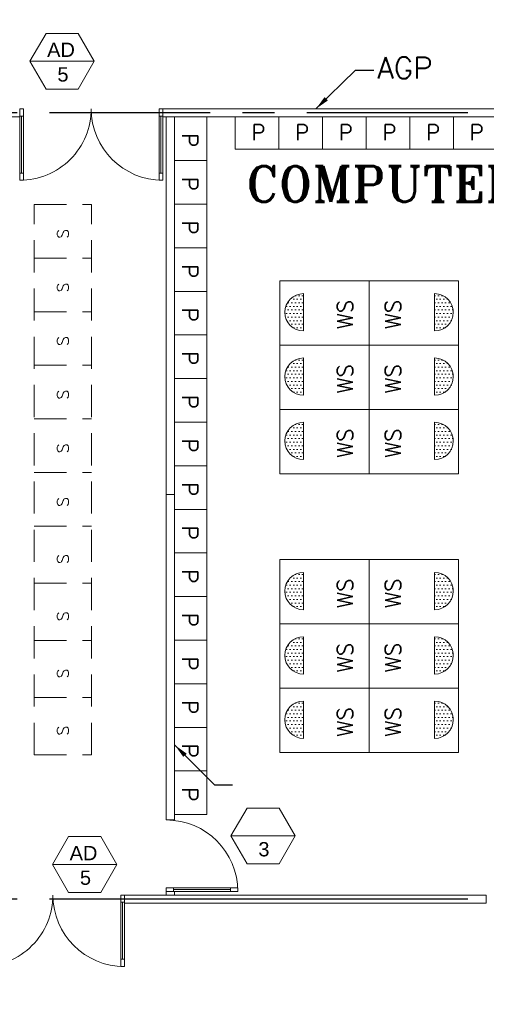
# Model space of a CAD drawing. Header units: inches. Extents: x 0 to 1564127, y -23460 to 23144100.
# Tile 122 of 215: x 540249 to 546774, y 136254 to 150029. Entities that reach past the tile are written whole.
import ezdxf
from ezdxf.enums import TextEntityAlignment as Align

# ---------------------------------------------------------------- set-up
doc = ezdxf.new("R2010")
doc.units = ezdxf.units.IN
doc.header["$LTSCALE"] = 1800
doc.header["$MEASUREMENT"] = 0
doc.linetypes.add('CENTER', pattern=[2, 1.25, -0.25, 0.25, -0.25])
doc.linetypes.add('HIDDEN', pattern=[0.375, 0.25, -0.125])
doc.layers.get('0').update_dxf_attribs({"color": 253, "lineweight": 9})
for name, color, linetype, lineweight in [('2CON', 1, 'Continuous', 13), ('A-DOOR', 31, 'Continuous', 9), ('A-DOOR-GLAZ', 31, 'Continuous', 18), ('A-WIN TAG', 3, 'Continuous', 13), ('LAYOUT', 8, 'Continuous', 9), ('LEADER', 4, 'Continuous', 15), ('LVSOWS', 8, 'Continuous', 9), ('PARTITION WALL', 4, 'Continuous', 9), ('PNL', 8, 'HIDDEN', 9), ('PNLTXT', 8, 'Continuous', 9), ('WALL HATCH', 251, 'Continuous', 13)]:
    doc.layers.add(name, color=color, linetype=linetype, lineweight=lineweight)
for name, color, linetype in [('GRID', 251, 'CENTER'), ('PH Plan', 7, 'Continuous'), ('PNLT', 8, 'Continuous'), ('TEXT', 3, 'Continuous')]:
    doc.layers.add(name, color=color, linetype=linetype)
doc.styles.add('ROAMNS', font='ROMANS.shx')
doc.styles.add('ROMANS', font='romans.shx')
doc.styles.add('ROMANT', font='romant')
doc.styles.get("Standard").update_dxf_attribs({"font": 'arial.ttf'})
doc.dimstyles.new('DIM INT 1', dxfattribs={"dimtxt": 300, "dimasz": 200, "dimexe": 100, "dimexo": 100, "dimgap": 100, "dimtad": 1, "dimdec": 0, "dimzin": 13, "dimdsep": 46, "dimlunit": 5, "dimtxsty": 'ROAMNS', "dimblk1": 'CLOSEDBLANK', "dimcen": 0.09, "dimclrd": 9, "dimclre": 9, "dimclrt": 4, "dimadec": 0, "dimazin": 0, "dimtfac": 1, "dimtdec": 0, "dimtix": 1, "dimtmove": 2, "dimatfit": 3, "dimfxl": 1, "dimtolj": 1, "dimtzin": 13, "dimarcsym": 0})
pattern_1 = [(360, (-74069.71, -88082.11), (25, 50), [0, -50])]
pattern_2 = [(360, (-74069.71, -87182.11), (25, 50), [0, -50])]
pattern_3 = [(360, (-74069.71, -86282.11), (25, 50), [0, -50])]
pattern_4 = [(360, (-74069.71, -91982.11), (25, 50), [0, -50])]
pattern_5 = [(360, (-74069.71, -91082.11), (25, 50), [0, -50])]
pattern_6 = [(360, (-74069.71, -90182.11), (25, 50), [0, -50])]

# ---------------------------------------------------------------- blocks, each defined once
blk = doc.blocks.new('SC-01& LIFT')
at = {"layer": 'WALL HATCH'}
h = blk.add_hatch(dxfattribs=at)
h.set_pattern_fill('ANSI32', color=256, scale=750, style=0)
h.set_pattern_definition([(45, (-441713.83, -169222.05), (-198.87378, 198.87378), []), (45, (-441581.25, -169222.05), (-198.87378, 198.87378), [])])
edge = h.paths.add_edge_path()
edge.add_arc((3172, -33583100), 33587860, 89.9999019, 90.0002943, ccw=False)
edge.add_line((3230, 4760), (3230, 8855))
edge.add_line((3230, 8855), (3000, 8855))
edge.add_line((3000, 8855), (3000, 4760))
blk = doc.blocks.new('CCR 412')
at = {"layer": 'LVSOWS'}
h = blk.add_hatch(dxfattribs=at)
h.set_pattern_fill('DOTS', color=256, scale=800, angle=360, style=0)
h.set_pattern_definition(pattern_3)
h.paths.add_polyline_path([(16504, 8471, 1), (16504, 7949)])
h = blk.add_hatch(dxfattribs=at)
h.set_pattern_fill('DOTS', color=256, scale=800, angle=360, style=0)
h.set_pattern_definition(pattern_3)
h.paths.add_polyline_path([(18338, 8471, -1), (18338, 7949)])
h = blk.add_hatch(dxfattribs=at)
h.set_pattern_fill('DOTS', color=256, scale=800, angle=360, style=0)
h.set_pattern_definition(pattern_2)
h.paths.add_polyline_path([(16504, 7571, 1), (16504, 7049)])
h = blk.add_hatch(dxfattribs=at)
h.set_pattern_fill('DOTS', color=256, scale=800, angle=360, style=0)
h.set_pattern_definition(pattern_2)
h.paths.add_polyline_path([(18338, 7571, -1), (18338, 7049)])
h = blk.add_hatch(dxfattribs=at)
h.set_pattern_fill('DOTS', color=256, scale=800, angle=360, style=0)
h.set_pattern_definition(pattern_1)
h.paths.add_polyline_path([(16504, 6671, 1), (16504, 6149)])
h = blk.add_hatch(dxfattribs=at)
h.set_pattern_fill('DOTS', color=256, scale=800, angle=360, style=0)
h.set_pattern_definition(pattern_1)
h.paths.add_polyline_path([(18338, 6671, -1), (18338, 6149)])
h = blk.add_hatch(dxfattribs=at)
h.set_pattern_fill('DOTS', color=256, scale=800, angle=360, style=0)
h.set_pattern_definition(pattern_6)
h.paths.add_polyline_path([(16504, 4571, 1), (16504, 4049)])
h = blk.add_hatch(dxfattribs=at)
h.set_pattern_fill('DOTS', color=256, scale=800, angle=360, style=0)
h.set_pattern_definition(pattern_6)
h.paths.add_polyline_path([(18338, 4571, -1), (18338, 4049)])
h = blk.add_hatch(dxfattribs=at)
h.set_pattern_fill('DOTS', color=256, scale=800, angle=360, style=0)
h.set_pattern_definition(pattern_5)
h.paths.add_polyline_path([(16504, 3671, 1), (16504, 3149)])
h = blk.add_hatch(dxfattribs=at)
h.set_pattern_fill('DOTS', color=256, scale=800, angle=360, style=0)
h.set_pattern_definition(pattern_5)
h.paths.add_polyline_path([(18338, 3671, -1), (18338, 3149)])
h = blk.add_hatch(dxfattribs=at)
h.set_pattern_fill('DOTS', color=256, scale=800, angle=360, style=0)
h.set_pattern_definition(pattern_4)
h.paths.add_polyline_path([(16504, 2771, 1), (16504, 2249)])
h = blk.add_hatch(dxfattribs=at)
h.set_pattern_fill('DOTS', color=256, scale=800, angle=360, style=0)
h.set_pattern_definition(pattern_4)
h.paths.add_polyline_path([(18338, 2771, -1), (18338, 2249)])
at = {"layer": 'LAYOUT'}
for p, q in [((14701, 10943), (15151, 10943)), ((14701, 10943), (14701, 10333)), ((15151, 10943), (15151, 10333)), ((15550, 10943), (16160, 10943)), ((15550, 10943), (15550, 10493)), ((16160, 10943), (16160, 10493)), ((16160, 10943), (16770, 10943)), ((16160, 10943), (16160, 10493)), ((16160, 10943), (16160, 10543)), ((16160, 10943), (16160, 10493)), ((16160, 10943), (16160, 10493)), ((16160, 10943), (16160, 10493)), ((16160, 10943), (16160, 10493)), ((16770, 10943), (16770, 10493)), ((16770, 10943), (17380, 10943)), ((16770, 10943), (16770, 10543)), ((16770, 10943), (16770, 10493)), ((16770, 10943), (16770, 10493)), ((16770, 10943), (16770, 10493)), ((16770, 10943), (16770, 10493)), ((16770, 10943), (16770, 10493)), ((17380, 10943), (17380, 10493)), ((17380, 10943), (17990, 10943)), ((17380, 10943), (17380, 10493)), ((17380, 10943), (17380, 10543)), ((17380, 10943), (17380, 10493)), ((17380, 10943), (17380, 10493)), ((17380, 10943), (17380, 10493)), ((17380, 10943), (17380, 10493)), ((17990, 10943), (17990, 10493)), ((17990, 10943), (18600, 10943)), ((17990, 10943), (17990, 10493)), ((17990, 10943), (17990, 10543)), ((17990, 10943), (17990, 10493)), ((17990, 10943), (17990, 10493)), ((17990, 10943), (17990, 10493)), ((17990, 10943), (17990, 10493)), ((18600, 10943), (18600, 10493)), ((18600, 10943), (19210, 10943)), ((18600, 10943), (18600, 10493)), ((18600, 10943), (18600, 10543)), ((18600, 10943), (18600, 10493)), ((18600, 10943), (18600, 10493)), ((18600, 10943), (18600, 10493)), ((18600, 10943), (18600, 10493)), ((15550, 10493), (16160, 10493)), ((16160, 10493), (16770, 10493)), ((16770, 10493), (17380, 10493)), ((17380, 10493), (17990, 10493)), ((17990, 10493), (18600, 10493)), ((18600, 10493), (19210, 10493)), ((14701, 10333), (15151, 10333)), ((14701, 10333), (15101, 10333)), ((14701, 10333), (15151, 10333)), ((14701, 10333), (15151, 10333)), ((14701, 10333), (15151, 10333)), ((14701, 10333), (15151, 10333)), ((14701, 10333), (14701, 9723)), ((15151, 10333), (15151, 9723)), ((14701, 9723), (15151, 9723)), ((14701, 9723), (15101, 9723)), ((14701, 9723), (15151, 9723)), ((14701, 9723), (15151, 9723)), ((14701, 9723), (15151, 9723)), ((14701, 9723), (15151, 9723)), ((14701, 9723), (14701, 9113)), ((15151, 9723), (15151, 9113)), ((14701, 9113), (15151, 9113)), ((14701, 9113), (15101, 9113)), ((14701, 9113), (15151, 9113)), ((14701, 9113), (15151, 9113)), ((14701, 9113), (15151, 9113)), ((14701, 9113), (15151, 9113)), ((14701, 9113), (14701, 8503)), ((15151, 9113), (15151, 8503)), ((17421, 8650), (16171, 8650)), ((17421, 8650), (16171, 8650)), ((16171, 8650), (16171, 5950)), ((17421, 8650), (18671, 8650)), ((17421, 8650), (18671, 8650)), ((18671, 8650), (18671, 5950)), ((14701, 8503), (15151, 8503)), ((14701, 8503), (15101, 8503)), ((14701, 8503), (15151, 8503)), ((14701, 8503), (15151, 8503)), ((14701, 8503), (15151, 8503)), ((14701, 8503), (15151, 8503)), ((14701, 8503), (14701, 7893)), ((15151, 8503), (15151, 7893)), ((14701, 7893), (15151, 7893)), ((14701, 7893), (15101, 7893)), ((14701, 7893), (15151, 7893)), ((14701, 7893), (15151, 7893)), ((14701, 7893), (15151, 7893)), ((14701, 7893), (15151, 7893)), ((14701, 7893), (14701, 7283)), ((15151, 7893), (15151, 7283)), ((17421, 7750), (16171, 7750)), ((17421, 7750), (16171, 7750)), ((17421, 7750), (16171, 7750)), ((17421, 7750), (16171, 7750)), ((17421, 7750), (16171, 7750)), ((17421, 7750), (18671, 7750)), ((17421, 7750), (18671, 7750)), ((17421, 7750), (18671, 7750)), ((17421, 7750), (18671, 7750)), ((17421, 7750), (18671, 7750)), ((14701, 7283), (15151, 7283)), ((14701, 7283), (15101, 7283)), ((14701, 7283), (15151, 7283)), ((14701, 7283), (15151, 7283)), ((14701, 7283), (15151, 7283)), ((14701, 7283), (15151, 7283)), ((14701, 7283), (14701, 6673)), ((15151, 7283), (15151, 6673)), ((17421, 6850), (16171, 6850)), ((17421, 6850), (16171, 6850)), ((17421, 6850), (16171, 6850)), ((17421, 6850), (18671, 6850)), ((17421, 6850), (18671, 6850)), ((17421, 6850), (18671, 6850)), ((14701, 6673), (15151, 6673)), ((14701, 6673), (15101, 6673)), ((14701, 6673), (15151, 6673)), ((14701, 6673), (15151, 6673)), ((14701, 6673), (15151, 6673)), ((14701, 6673), (15151, 6673)), ((14701, 6673), (14701, 6063)), ((15151, 6673), (15151, 6063)), ((14701, 6063), (15151, 6063)), ((14701, 6063), (15101, 6063)), ((14701, 6063), (15151, 6063)), ((14701, 6063), (15151, 6063)), ((14701, 6063), (15151, 6063)), ((14701, 6063), (15151, 6063)), ((14701, 6063), (14701, 5453)), ((15151, 6063), (15151, 5453)), ((17421, 5950), (16171, 5950)), ((17421, 5950), (18671, 5950)), ((14586, 5663), (14701, 5663)), ((14701, 5453), (15151, 5453)), ((14701, 5453), (15101, 5453)), ((14701, 5453), (15151, 5453)), ((14701, 5453), (15151, 5453)), ((14701, 5453), (15151, 5453)), ((14701, 5453), (15151, 5453)), ((14701, 5453), (14701, 4843)), ((15151, 5453), (15151, 4843)), ((14701, 4843), (15151, 4843)), ((14701, 4843), (15101, 4843)), ((14701, 4843), (15151, 4843)), ((14701, 4843), (15151, 4843)), ((14701, 4843), (15151, 4843)), ((14701, 4843), (15151, 4843)), ((14701, 4843), (14701, 4233)), ((15151, 4843), (15151, 4233)), ((17421, 4750), (16171, 4750)), ((17421, 4750), (16171, 4750)), ((16171, 4750), (16171, 2050)), ((17421, 4750), (18671, 4750)), ((17421, 4750), (18671, 4750)), ((17421, 4750), (18671, 4750)), ((18671, 4750), (18671, 2050)), ((14701, 4233), (15151, 4233)), ((14701, 4233), (15101, 4233)), ((14701, 4233), (15151, 4233)), ((14701, 4233), (15151, 4233)), ((14701, 4233), (15151, 4233)), ((14701, 4233), (15151, 4233)), ((14701, 4233), (14701, 3623)), ((15151, 4233), (15151, 3623)), ((17421, 3850), (16171, 3850)), ((17421, 3850), (16171, 3850)), ((17421, 3850), (16171, 3850)), ((17421, 3850), (16171, 3850)), ((17421, 3850), (16171, 3850)), ((17421, 3850), (18671, 3850)), ((17421, 3850), (18671, 3850)), ((17421, 3850), (18671, 3850)), ((17421, 3850), (18671, 3850)), ((17421, 3850), (18671, 3850)), ((14701, 3623), (15151, 3623)), ((14701, 3623), (15101, 3623)), ((14701, 3623), (15151, 3623)), ((14701, 3623), (15151, 3623)), ((14701, 3623), (15151, 3623)), ((14701, 3623), (15151, 3623)), ((14701, 3623), (14701, 3013)), ((15151, 3623), (15151, 3013)), ((14701, 3013), (15151, 3013)), ((14701, 3013), (15101, 3013)), ((14701, 3013), (15151, 3013)), ((14701, 3013), (15151, 3013)), ((14701, 3013), (15151, 3013)), ((14701, 3013), (15151, 3013)), ((14701, 3013), (14701, 2403)), ((15151, 3013), (15151, 2403)), ((17421, 2950), (16171, 2950)), ((17421, 2950), (16171, 2950)), ((17421, 2950), (16171, 2950)), ((17421, 2950), (18671, 2950)), ((17421, 2950), (18671, 2950)), ((17421, 2950), (18671, 2950)), ((14701, 2403), (15151, 2403)), ((14701, 2403), (15101, 2403)), ((14701, 2403), (15151, 2403)), ((14701, 2403), (15151, 2403)), ((14701, 2403), (15151, 2403)), ((14701, 2403), (15151, 2403)), ((14701, 2403), (14701, 1793)), ((15151, 2403), (15151, 1793)), ((17421, 2050), (16171, 2050)), ((17421, 2050), (18671, 2050)), ((14701, 1793), (15151, 1793)), ((14701, 1793), (15151, 1793)), ((14701, 1793), (15151, 1793)), ((14701, 1793), (15101, 1793)), ((14701, 1793), (15151, 1793)), ((14701, 1793), (15151, 1793)), ((15151, 1793), (15151, 1183)), ((14701, 1183), (15151, 1183))]:
    blk.add_line(p, q, dxfattribs=at)
at = {"layer": 'LAYOUT', "color": 7}
for p, q in [((17421, 5950), (17421, 8650)), ((17421, 5950), (17421, 8650)), ((17421, 2050), (17421, 4750)), ((17421, 2050), (17421, 4750))]:
    blk.add_line(p, q, dxfattribs=at)
at = {"layer": 'LVSOWS'}
for p, q in [((16504, 8210), (16504, 8471)), ((16504, 8471), (16504, 7949)), ((18338, 8210), (18338, 8471)), ((18338, 8471), (18338, 7949)), ((16504, 7310), (16504, 7571)), ((16504, 7571), (16504, 7049)), ((18338, 7310), (18338, 7571)), ((18338, 7571), (18338, 7049)), ((16504, 6410), (16504, 6671)), ((16504, 6671), (16504, 6149)), ((18338, 6410), (18338, 6671)), ((18338, 6671), (18338, 6149)), ((16504, 4310), (16504, 4571)), ((16504, 4571), (16504, 4049)), ((18338, 4310), (18338, 4571)), ((18338, 4571), (18338, 4049)), ((16504, 3410), (16504, 3671)), ((16504, 3671), (16504, 3149)), ((18338, 3410), (18338, 3671)), ((18338, 3671), (18338, 3149)), ((16504, 2510), (16504, 2771)), ((16504, 2771), (16504, 2249)), ((18338, 2510), (18338, 2771)), ((18338, 2771), (18338, 2249))]:
    blk.add_line(p, q, dxfattribs=at)
for centre, start, end in [((16504, 8210), 90, 270), ((18338, 8210), 270, 90), ((16504, 7310), 90, 270), ((18338, 7310), 270, 90), ((16504, 6410), 90, 270), ((18338, 6410), 270, 90), ((16504, 4310), 90, 270), ((18338, 4310), 270, 90), ((16504, 3410), 90, 270), ((18338, 3410), 270, 90), ((16504, 2510), 90, 270), ((18338, 2510), 270, 90)]:
    blk.add_arc(centre, 261, start, end, dxfattribs=at)
at = {"layer": 'PNL'}
for p, q in [((12738, 2019), (12738, 9719)), ((12738, 9719), (13538, 9719)), ((13538, 2019), (13538, 9719)), ((13538, 2019), (13538, 9719)), ((12738, 8969), (13538, 8969)), ((12738, 8219), (13538, 8219)), ((12738, 7469), (13538, 7469)), ((12738, 6719), (13538, 6719)), ((12738, 5969), (13538, 5969)), ((12738, 5219), (13538, 5219)), ((12738, 4419), (13538, 4419)), ((12738, 3619), (13538, 3619)), ((12738, 2819), (13538, 2819)), ((12738, 2019), (13538, 2019))]:
    blk.add_line(p, q, dxfattribs=at)
at = {"layer": 'PH Plan', "style": 'ROMANS'}
for p in [(15777, 10616), (16387, 10616), (16997, 10616), (17607, 10616), (18217, 10616), (18827, 10616)]:
    blk.add_text('P', height=220, dxfattribs=at).set_placement(p)
for p in [(14807, 10716), (14807, 10106), (14807, 9496), (14807, 8886), (14807, 8276), (14807, 7666), (14807, 7056), (14807, 6446), (14807, 5836), (14807, 5226), (14807, 4616), (14807, 4006), (14807, 3396), (14807, 2786), (14807, 2176), (14807, 1566)]:
    blk.add_text('P', height=220, rotation=270, dxfattribs=at).set_placement(p)
at = {"layer": 'PNLT', "style": 'ROMANS'}
for p in [(13220, 9239), (13220, 8489), (13220, 7739), (13220, 6989), (13220, 6239), (13220, 5489), (13220, 4689), (13220, 3889), (13220, 3089), (13220, 2289)]:
    blk.add_text('S', height=160, rotation=90, dxfattribs=at).set_placement(p)
at = {"layer": 'PNLTXT', "style": 'ROMANS'}
for p in [(17196, 7972), (17867, 7972), (17196, 7072), (17867, 7072), (17196, 6172), (17867, 6172), (17196, 4072), (17867, 4072), (17196, 3172), (17867, 3172), (17196, 2272), (17867, 2272)]:
    blk.add_text('WS', height=220, rotation=90, dxfattribs=at).set_placement(p)
blk = doc.blocks.new('M_Double-Glass 1 - 2000 x 2100mm 2-290830-17_00M')
at = {"layer": 'A-DOOR', "lineweight": 18}
for p, q in [((-1001, 951), (-1001, 1053)), ((-1001, 1053), (-949, 1053)), ((-949, 951), (-949, 1053)), ((949, 951), (949, 1053)), ((1000, 1053), (949, 1053)), ((1000, 951), (1000, 1053)), ((-1001, 951), (-949, 951)), ((949, 951), (1000, 951)), ((-1001, 154), (-949, 154)), ((-1001, 52), (-1001, 154)), ((-949, 52), (-949, 154)), ((1000, 154), (949, 154)), ((949, 52), (949, 154)), ((1000, 52), (1000, 154)), ((-1001, 52), (-949, 52)), ((1000, 52), (949, 52))]:
    blk.add_line(p, q, dxfattribs=at)
at = {"layer": 'A-DOOR'}
for p, q in [((-1001, 154), (-1001, 951)), ((-949, 154), (-949, 951)), ((949, 154), (949, 951)), ((1000, 154), (1000, 951))]:
    blk.add_line(p, q, dxfattribs=at)
for centre, radius, start, end in [((-1001, 52), 1001, 0, 90), ((1000, 53), 1000, 90, 180.0388)]:
    blk.add_arc(centre, radius, start, end, dxfattribs=at)
at = {"layer": 'A-DOOR-GLAZ'}
for p, q in [((-975, 951), (-975, 154)), ((975, 154), (975, 951))]:
    blk.add_line(p, q, dxfattribs=at)
blk = doc.blocks.new('M_Single-Glass 1 - 1000 x 2100mm 2-291765-17_00M')
at = {"layer": 'A-DOOR', "lineweight": 18}
for p, q in [((449, 948), (449, 1050)), ((500, 1050), (449, 1050)), ((500, 948), (500, 1050)), ((449, 948), (500, 948)), ((449, 152), (500, 152)), ((449, 50), (449, 152)), ((500, 50), (500, 152)), ((500, 50), (449, 50))]:
    blk.add_line(p, q, dxfattribs=at)
at = {"layer": 'A-DOOR'}
for p, q in [((449, 152), (449, 948)), ((500, 152), (500, 948))]:
    blk.add_line(p, q, dxfattribs=at)
blk.add_arc((500, 50), 1000, 90, 180, dxfattribs=at)
at = {"layer": 'A-DOOR-GLAZ'}
blk.add_line((474.5, 948), (474.5, 152), dxfattribs=at)
blk = doc.blocks.new('_ClosedBlank')
at = {"color": 0, "linetype": 'ByBlock', "lineweight": -2}
for p, q in [((-1, 0.167), (0, 0)), ((-1, 0.167), (-1, -0.167)), ((0, 0), (-1, -0.167))]:
    blk.add_line(p, q, dxfattribs=at)

msp = doc.modelspace()

# ---------------------------------------------------------------- hatches: boundary and pattern name
at = {"layer": 'WALL HATCH'}
h = msp.add_hatch(dxfattribs=at)
h.set_pattern_fill('ANSI32', color=256, scale=750, style=0)
h.set_pattern_definition([(45, (0, 15), (-198.87378, 198.87378), []), (45, (132.58, 15), (-198.87378, 198.87378), [])])
h.paths.add_polyline_path([(559213.7, 181605.31), (548713.7, 181605.31), (548713.7, 181375.31), (559213.7, 181375.31)])
h.paths.add_polyline_path([(560138.7, 181605.31), (559213.7, 181605.31), (559213.7, 181375.31), (559908.7, 181375.31), (559908.7, 180740.31), (560138.7, 180740.31)])
h.paths.add_polyline_path([(538213.7, 181605.31), (537288.7, 181605.31), (537288.7, 180740.31), (537518.7, 180740.31), (537518.7, 181375.31), (538213.7, 181375.31)])
h.paths.add_polyline_path([(547963.7, 181605.31), (547963.7, 181375.31), (548713.7, 181375.31), (548713.7, 181605.31)])
h.paths.add_polyline_path([(546763.7, 181375.31), (546763.7, 181605.31), (538213.7, 181605.31), (538213.7, 181375.31)])
edge = h.paths.add_edge_path()
edge.add_line((559908.7, 167540.47), (559908.7, 160740.31))
edge.add_line((559908.7, 160740.31), (560138.7, 160740.31))
edge.add_line((560138.7, 160740.31), (560138.7, 161975.31))
edge.add_line((560138.7, 161975.31), (559908.7, 161975.31))
h.paths.add_polyline_path([(560138.7, 150225.31), (559908.7, 150225.31), (559908.7, 149375.31), (560138.7, 149375.31)])
h.paths.add_polyline_path([(559908.7, 159225.31), (560138.7, 159225.31), (560138.7, 160740.31), (559908.7, 160740.31)])
h.paths.add_polyline_path([(560138.7, 156225.31), (559908.7, 156225.31), (559908.7, 153225.31), (560138.7, 153225.31)])
h.paths.add_polyline_path([(559908.7, 169475.31), (560138.7, 169475.31), (560138.7, 170740.31), (559908.7, 170740.31)])
h.paths.add_polyline_path([(560138.7, 166975.31), (559908.7, 166975.31), (559908.7, 164475.31), (560138.7, 164475.31)])
h.paths.add_polyline_path([(560138.7, 171975.31), (559908.7, 171975.31), (559908.7, 170740.31), (560138.7, 170740.31)])
h.paths.add_polyline_path([(559908.7, 179475.31), (560138.7, 179475.31), (560138.7, 180740.31), (559908.7, 180740.31)])
h.paths.add_polyline_path([(560138.7, 176475.31), (559908.7, 176475.31), (559908.7, 174975.31), (560138.7, 174975.31)])
h.paths.add_polyline_path([(537288.7, 179475.31), (537518.7, 179475.31), (537518.7, 180740.31), (537288.7, 180740.31)])
h.paths.add_polyline_path([(537518.7, 171975.31), (537288.7, 171975.31), (537288.7, 170740.31), (537518.7, 170740.31)])
h.paths.add_polyline_path([(537288.7, 174975.31), (537518.7, 174975.31), (537518.7, 176475.31), (537288.7, 176475.31)])
h.paths.add_polyline_path([(537288.7, 169475.31), (537518.7, 169475.31), (537518.7, 170740.31), (537288.7, 170740.31)])
h.paths.add_polyline_path([(537518.7, 161975.31), (537288.7, 161975.31), (537288.7, 160740.31), (537518.7, 160740.31)])
h.paths.add_polyline_path([(537288.7, 164475.31), (537518.7, 164475.31), (537518.7, 166975.31), (537288.7, 166975.31)])
h.paths.add_polyline_path([(537288.7, 159225.31), (537518.7, 159225.31), (537518.7, 160740.31), (537288.7, 160740.31)])
h.paths.add_polyline_path([(537518.7, 150225.31), (537288.7, 150225.31), (537288.7, 149605.31), (526788.7, 149605.31), (526788.7, 149390.31), (537518.7, 149390.31)])
h.paths.add_polyline_path([(537288.7, 153225.31), (537518.7, 153225.31), (537518.7, 156225.31), (537288.7, 156225.31)])

# ---------------------------------------------------------------- linework, layer by layer
at = {"layer": '2CON'}
for p, q in [((541292.67, 149448.07), (540392.67, 149448.07)), ((544102.77, 138609.67), (543202.77, 138609.67)), ((541607.39, 138209.83), (540707.39, 138209.83))]:
    msp.add_line(p, q, dxfattribs=at)
at = {"layer": 'A-WIN TAG'}
for points in [[(540617.67, 149837.78), (540392.67, 149448.07), (540617.67, 149058.35), (541067.67, 149058.35), (541292.67, 149448.07), (541067.67, 149837.78)], [(543427.77, 138999.38), (543202.77, 138609.67), (543427.77, 138219.96), (543877.77, 138219.96), (544102.77, 138609.67), (543877.77, 138999.38)], [(540932.39, 138599.54), (540707.39, 138209.83), (540932.39, 137820.12), (541382.39, 137820.12), (541607.39, 138209.83), (541382.39, 138599.54)]]:
    msp.add_lwpolyline(points, close=True, dxfattribs=at)
at = {"layer": 'GRID'}
for p, q in [((654513.7, 148725.31), (522413.7, 148725.31)), ((654513.7, 137725.31), (519413.7, 137725.31)), ((654513.7, 137725.31), (519413.7, 137725.31)), ((544624.15, 137725.31), (541706.76, 137725.31))]:
    msp.add_line(p, q, dxfattribs=at)
at = {"layer": 'PARTITION WALL'}
for p, q in [((542249.67, 148782.81), (548103.7, 148782.81)), ((540249.26, 148667.81), (538823.7, 148667.81)), ((548103.7, 148667.81), (542249.26, 148667.81)), ((542299.26, 148667.81), (542299.26, 138832.81)), ((542414.26, 148667.81), (542414.26, 138832.81)), ((542414.26, 138832.81), (542299.26, 138832.81)), ((546773.7, 137782.81), (541714.11, 137782.81)), ((541714.11, 137667.81), (541714.11, 137782.81)), ((542299.26, 137832.81), (542299.26, 137782.81)), ((542414.26, 137832.81), (542414.26, 137782.81)), ((546773.7, 137782.81), (546773.7, 137667.81)), ((546773.7, 137667.81), (541714.11, 137667.81))]:
    msp.add_line(p, q, dxfattribs=at)

# ---------------------------------------------------------------- block references
at = {"layer": 'A-DOOR'}
for name, p, rotation in [('M_Double-Glass 1 - 2000 x 2100mm 2-290830-17_00M', (541249.13, 148835.19), 180), ('M_Single-Glass 1 - 1000 x 2100mm 2-291765-17_00M', (542249.26, 138332.81), 270), ('M_Double-Glass 1 - 2000 x 2100mm 2-290830-17_00M', (540713.58, 137835.19), 180)]:
    msp.add_blockref(name, p, dxfattribs=dict(at, rotation=rotation))
msp.add_blockref('SC-01& LIFT', (527713.7, 124725.31), dxfattribs=at)
at = {"layer": 'PARTITION WALL'}
msp.add_blockref('CCR 412', (527713.7, 137725.31), dxfattribs=at)

# ---------------------------------------------------------------- texts
at = {"layer": 'A-WIN TAG'}
for s, p in [('AD', (540826.91, 149608.02)), ('5', (540854.26, 149262.2)), ('AD', (541141.63, 138369.78)), ('3', (543664.36, 138423.8)), ('5', (541168.97, 138023.96))]:
    msp.add_text(s, height=200, dxfattribs=at).set_placement(p, align=Align.MIDDLE)
at = {"layer": 'TEXT', "style": 'ROMANT'}
msp.add_text('COMPUTER', height=500, dxfattribs=at).set_placement((543419.08, 147480.93))
at = {"layer": 'TEXT', "insert": (545249.24, 149504.08), "char_height": 300, "width": 5971.4286, "attachment_point": 1, "style": 'ROMANS'}
msp.add_mtext('AGP', dxfattribs=at)

# ---------------------------------------------------------------- leaders
at = {"layer": 'LEADER'}
for points in [[(544391.93, 148782.81), (544944.7, 149322.18), (545199.19, 149322.18)], [(542419.84, 139879.45), (542972.62, 139322.7), (543227.1, 139322.7)]]:
    msp.add_leader(points, dimstyle='DIM INT 1', dxfattribs=at)

doc.saveas('drawing.dxf')
